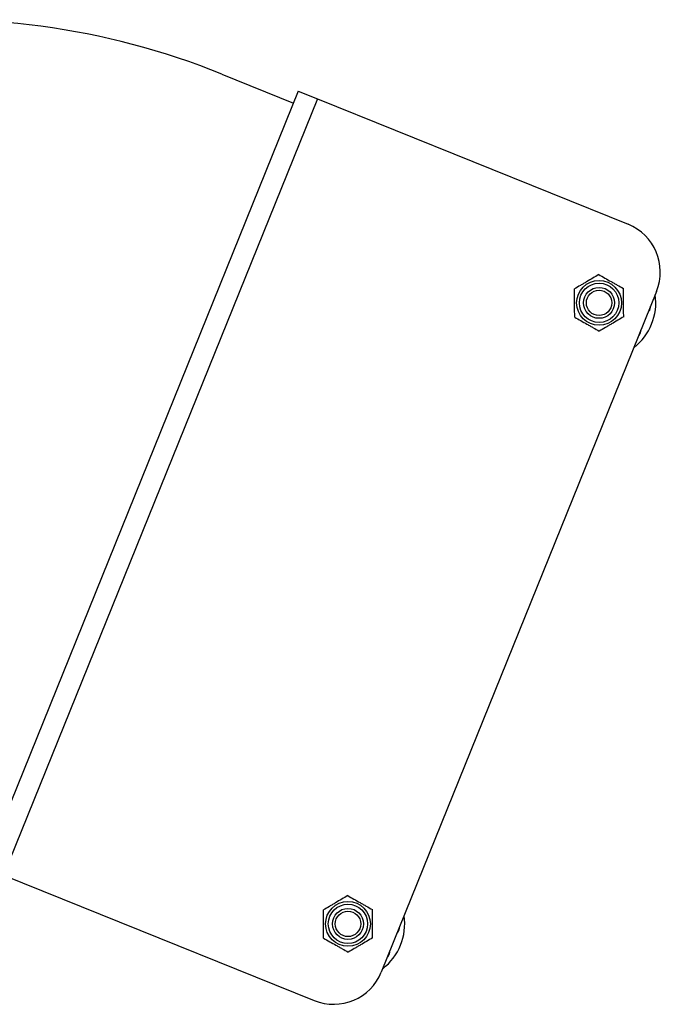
# Model space of a CAD drawing. Header units: millimetres. Extents: x 910 to 1967, y 1147 to 1973.
# Tile 5 of 6: x 1718 to 1967, y 1376 to 1759. Entities that reach past the tile are written whole.
import ezdxf

# ---------------------------------------------------------------- set-up
doc = ezdxf.new("R2010")
doc.units = ezdxf.units.MM

msp = doc.modelspace()

# ---------------------------------------------------------------- linework, layer by layer
at = {"color": 7, "linetype": 'Continuous', "lineweight": 25}
for p, q in [((1796.58, 1737.45), (1824.4, 1726.21)), ((1826.27, 1730.84), (1704.52, 1429.51)), ((1833.69, 1727.85), (1711.94, 1426.51)), ((1826.27, 1730.84), (1833.69, 1727.85)), ((1833.69, 1727.85), (1954.22, 1679.15)), ((1965.27, 1653.11), (1858.51, 1388.86)), ((1962.9, 1646.92), (1962.93, 1647.31)), ((1958.25, 1635.73), (1958.5, 1636.03)), ((1711.94, 1426.51), (1832.48, 1377.81)), ((1865.51, 1405.85), (1865.53, 1406.24)), ((1860.86, 1394.66), (1861.11, 1394.96))]:
    msp.add_line(p, q, dxfattribs=at)
at = {"color": 1, "linetype": 'Continuous', "lineweight": 25}
for p, q in [((1962.78, 1646.93), (1962.9, 1646.92)), ((1958.41, 1636.11), (1958.5, 1636.03)), ((1865.38, 1405.86), (1865.51, 1405.85)), ((1861.01, 1395.05), (1861.11, 1394.96))]:
    msp.add_line(p, q, dxfattribs=at)
at = {"color": 7, "linetype": 'Continuous', "lineweight": 25}
for centre, radius in [((1942.98, 1648.64), 8.7), ((1942.98, 1648.64), 7.63), ((1942.98, 1648.64), 6), ((1942.98, 1648.64), 4.93), ((1845.58, 1407.57), 8.7), ((1845.58, 1407.57), 7.63), ((1845.58, 1407.57), 6), ((1845.58, 1407.57), 4.93)]:
    msp.add_circle(centre, radius, dxfattribs=at)
for centre, radius, start, end in [((1687.95, 1468.56), 290, 68, 96.7409), ((1946.73, 1660.6), 20, 338, 68), ((1942.98, 1648.64), 22, 307.7274, 8.2726), ((1959.91, 1647.13), 3, 313.6028, 356), ((1956.21, 1637.96), 3, 320, 2.3972), ((1845.58, 1407.57), 22, 307.7274, 8.2726), ((1862.51, 1406.06), 3, 313.6028, 356), ((1858.81, 1396.89), 3, 320, 2.3972), ((1839.97, 1396.36), 20, 248, 338)]:
    msp.add_arc(centre, radius, start, end, dxfattribs=at)
for points in [[(1942.88, 1659.61), (1942.1, 1659.15), (1941.33, 1658.7), (1939.76, 1657.77), (1938.96, 1657.3), (1937.76, 1656.59), (1937.35, 1656.35), (1936.56, 1655.88), (1936.16, 1655.65), (1934.98, 1654.95), (1934.2, 1654.49), (1933.43, 1654.04)], [(1942.88, 1659.61), (1943.66, 1659.17), (1944.44, 1658.72), (1946.03, 1657.83), (1946.83, 1657.37), (1948.05, 1656.69), (1948.46, 1656.45), (1949.26, 1656), (1949.66, 1655.77), (1950.86, 1655.1), (1951.64, 1654.65), (1952.43, 1654.21)], [(1933.53, 1643.07), (1933.52, 1643.96), (1933.51, 1644.87), (1933.49, 1646.71), (1933.48, 1647.63), (1933.47, 1649.02), (1933.47, 1649.48), (1933.46, 1650.42), (1933.46, 1650.88), (1933.44, 1652.25), (1933.43, 1653.15), (1933.43, 1654.04)], [(1952.53, 1643.24), (1952.52, 1644.13), (1952.51, 1645.05), (1952.49, 1646.88), (1952.48, 1647.8), (1952.47, 1649.19), (1952.47, 1649.66), (1952.46, 1650.59), (1952.45, 1651.05), (1952.44, 1652.43), (1952.43, 1653.32), (1952.43, 1654.21)], [(1933.53, 1643.07), (1934.31, 1642.63), (1935.09, 1642.18), (1936.68, 1641.29), (1937.48, 1640.83), (1938.7, 1640.14), (1939.11, 1639.91), (1939.91, 1639.46), (1940.31, 1639.23), (1941.51, 1638.56), (1942.3, 1638.11), (1943.08, 1637.67)], [(1952.53, 1643.24), (1951.75, 1642.79), (1950.98, 1642.33), (1949.41, 1641.4), (1948.61, 1640.93), (1947.41, 1640.22), (1947, 1639.99), (1946.21, 1639.52), (1945.81, 1639.28), (1944.63, 1638.58), (1943.85, 1638.13), (1943.08, 1637.67)], [(1845.48, 1418.54), (1844.71, 1418.09), (1843.93, 1417.63), (1842.36, 1416.7), (1841.57, 1416.23), (1840.36, 1415.52), (1839.96, 1415.29), (1839.16, 1414.82), (1838.76, 1414.58), (1837.58, 1413.88), (1836.8, 1413.43), (1836.03, 1412.97)], [(1845.48, 1418.54), (1846.26, 1418.1), (1847.04, 1417.66), (1848.63, 1416.76), (1849.43, 1416.31), (1850.65, 1415.62), (1851.06, 1415.39), (1851.86, 1414.93), (1852.27, 1414.7), (1853.46, 1414.03), (1854.25, 1413.58), (1855.03, 1413.14)], [(1836.13, 1402), (1836.12, 1402.89), (1836.11, 1403.81), (1836.1, 1405.64), (1836.09, 1406.56), (1836.07, 1407.95), (1836.07, 1408.41), (1836.06, 1409.35), (1836.06, 1409.81), (1836.04, 1411.18), (1836.04, 1412.08), (1836.03, 1412.97)], [(1855.13, 1402.17), (1855.12, 1403.07), (1855.11, 1403.98), (1855.09, 1405.81), (1855.09, 1406.73), (1855.07, 1408.12), (1855.07, 1408.59), (1855.06, 1409.52), (1855.06, 1409.98), (1855.04, 1411.36), (1855.04, 1412.26), (1855.03, 1413.14)], [(1836.13, 1402), (1836.91, 1401.56), (1837.69, 1401.12), (1839.28, 1400.22), (1840.08, 1399.77), (1841.3, 1399.08), (1841.71, 1398.85), (1842.51, 1398.39), (1842.92, 1398.16), (1844.11, 1397.49), (1844.9, 1397.04), (1845.68, 1396.6)], [(1855.13, 1402.17), (1854.36, 1401.72), (1853.58, 1401.26), (1852.01, 1400.33), (1851.22, 1399.87), (1850.01, 1399.16), (1849.61, 1398.92), (1848.81, 1398.45), (1848.41, 1398.21), (1847.23, 1397.52), (1846.45, 1397.06), (1845.68, 1396.6)]]:
    msp.add_open_spline(points, degree=3, knots=[0, 0, 0, 0, 0.25, 0.25, 0.5, 0.5, 0.625, 0.625, 0.75, 0.75, 1, 1, 1, 1], dxfattribs=at)

doc.saveas('drawing.dxf')
